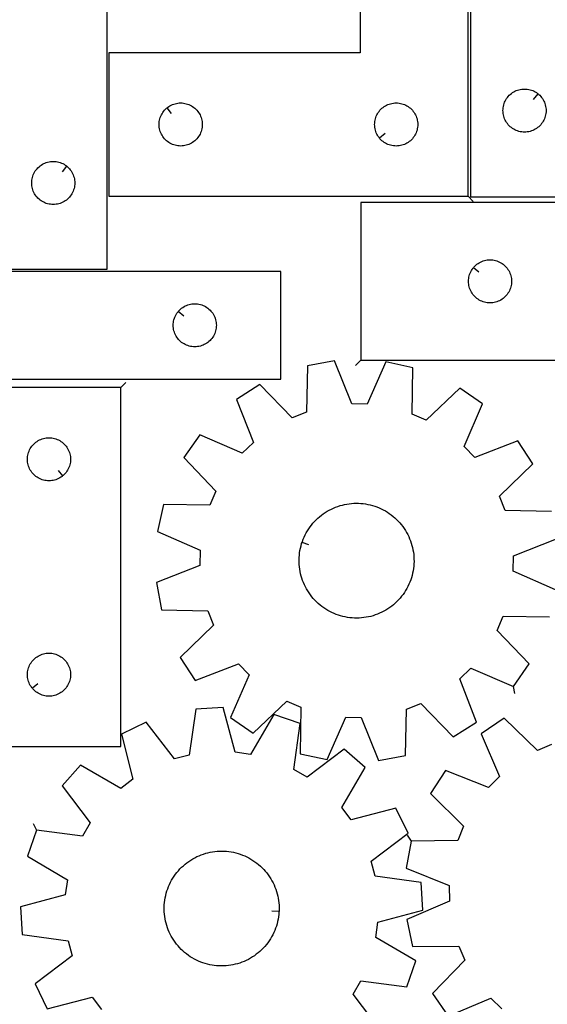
# Model space of a CAD drawing. Header units: millimetres. Extents: x 7 to 1243, y 7 to 1652.
# Tile 6 of 14: x 316 to 536, y 751 to 1162. Entities that reach past the tile are written whole.
import ezdxf

# ---------------------------------------------------------------- set-up
doc = ezdxf.new("R2010")
doc.units = ezdxf.units.MM
doc.layers.add('CUT', color=7, linetype='CONTINUOUS', true_color=0x000000)
doc.layers.add('LEADIN', color=1, linetype='CONTINUOUS', true_color=0xff0000)

msp = doc.modelspace()

# ---------------------------------------------------------------- linework, layer by layer
at = {"layer": 'CUT'}
for points in [[(503.276654, 1088.310542), (503.276654, 1268.310542), (458.276654, 1268.310542), (458.276654, 1148.310542), (353.276654, 1148.310542), (353.276654, 1088.310542)], [(504.369513, 1268.13172), (504.369513, 1088.13172), (549.369513, 1088.13172), (549.369513, 1208.13172), (654.369513, 1208.13172), (654.369513, 1268.13172)], [(307.54682, 1237.87879), (307.54682, 1057.87879), (352.54682, 1057.87879), (352.54682, 1177.87879), (457.54682, 1177.87879), (457.54682, 1237.87879)], [(245.164296, 1011.916338), (425.164296, 1011.916338), (425.164296, 1056.916338), (305.164296, 1056.916338), (305.164296, 1161.916338), (245.164296, 1161.916338)], [(532.575996, 1131.085089), (532.803626, 1130.898278), (533.233474, 1130.495681), (533.636072, 1130.065832), (534.009693, 1129.610573), (534.35274, 1129.131852), (534.663742, 1128.63172), (534.941368, 1128.112318), (535.184429, 1127.575871), (535.391885, 1127.024675), (535.562846, 1126.461091), (535.696581, 1125.887533), (535.792517, 1125.306456), (535.850244, 1124.720348), (535.869513, 1124.13172), (535.850244, 1123.543092), (535.792517, 1122.956984), (535.696581, 1122.375907), (535.562846, 1121.802348), (535.391885, 1121.238765), (535.184429, 1120.687569), (534.941368, 1120.151122), (534.663742, 1119.63172), (534.35274, 1119.131588), (534.009693, 1118.652867), (533.636072, 1118.197608), (533.233474, 1117.767759), (532.803626, 1117.365162), (532.348366, 1116.99154), (531.869645, 1116.648493), (531.369513, 1116.337491), (530.850112, 1116.059865), (530.313664, 1115.816804), (529.762469, 1115.609349), (529.198885, 1115.438387), (528.625326, 1115.304652), (528.044249, 1115.208716), (527.458142, 1115.15099), (526.869513, 1115.13172), (526.280885, 1115.15099), (525.694778, 1115.208716), (525.1137, 1115.304652), (524.540142, 1115.438387), (523.976558, 1115.609349), (523.425362, 1115.816804), (522.888915, 1116.059865), (522.369513, 1116.337491), (521.869381, 1116.648493), (521.39066, 1116.99154), (520.935401, 1117.365162), (520.505552, 1117.767759), (520.102955, 1118.197608), (519.729333, 1118.652867), (519.386287, 1119.131588), (519.075285, 1119.63172), (518.797659, 1120.151122), (518.554598, 1120.687569), (518.347142, 1121.238765), (518.176181, 1121.802348), (518.042446, 1122.375907), (517.94651, 1122.956984), (517.888783, 1123.543092), (517.869513, 1124.13172), (517.888783, 1124.720348), (517.94651, 1125.306456), (518.042446, 1125.887533), (518.176181, 1126.461091), (518.347142, 1127.024675), (518.554598, 1127.575871), (518.797659, 1128.112318), (519.075285, 1128.63172), (519.386287, 1129.131852), (519.729333, 1129.610573), (520.102955, 1130.065832), (520.505552, 1130.495681), (520.935401, 1130.898278), (521.39066, 1131.2719), (521.869381, 1131.614946), (522.369513, 1131.925948), (522.888915, 1132.203575), (523.425362, 1132.446636), (523.976558, 1132.654091), (524.540142, 1132.825052), (525.1137, 1132.958787), (525.694778, 1133.054724), (526.280885, 1133.11245), (526.869513, 1133.13172), (527.458142, 1133.11245), (528.044249, 1133.054724), (528.625326, 1132.958787), (529.198885, 1132.825052), (529.762469, 1132.654091), (530.313664, 1132.446636), (530.850112, 1132.203575), (531.369513, 1131.925948), (531.869645, 1131.614946), (532.348366, 1131.2719)], [(377.570171, 1125.263912), (377.797801, 1125.450722), (378.276522, 1125.793769), (378.776654, 1126.104771), (379.296056, 1126.382397), (379.832503, 1126.625458), (380.383699, 1126.832914), (380.947283, 1127.003875), (381.520841, 1127.13761), (382.101918, 1127.233546), (382.688026, 1127.291273), (383.276654, 1127.310542), (383.865282, 1127.291273), (384.45139, 1127.233546), (385.032467, 1127.13761), (385.606025, 1127.003875), (386.169609, 1126.832914), (386.720805, 1126.625458), (387.257252, 1126.382397), (387.776654, 1126.104771), (388.276786, 1125.793769), (388.755507, 1125.450722), (389.210766, 1125.077101), (389.640615, 1124.674503), (390.043212, 1124.244655), (390.416834, 1123.789395), (390.75988, 1123.310675), (391.070883, 1122.810542), (391.348509, 1122.291141), (391.59157, 1121.754693), (391.799025, 1121.203498), (391.969986, 1120.639914), (392.103721, 1120.066355), (392.199658, 1119.485278), (392.257384, 1118.899171), (392.276654, 1118.310542), (392.257384, 1117.721914), (392.199658, 1117.135807), (392.103721, 1116.55473), (391.969986, 1115.981171), (391.799025, 1115.417587), (391.59157, 1114.866392), (391.348509, 1114.329944), (391.070883, 1113.810542), (390.75988, 1113.31041), (390.416834, 1112.83169), (390.043212, 1112.37643), (389.640615, 1111.946581), (389.210766, 1111.543984), (388.755507, 1111.170362), (388.276786, 1110.827316), (387.776654, 1110.516314), (387.257252, 1110.238688), (386.720805, 1109.995627), (386.169609, 1109.788171), (385.606025, 1109.61721), (385.032467, 1109.483475), (384.45139, 1109.387539), (383.865282, 1109.329812), (383.276654, 1109.310542), (382.688026, 1109.329812), (382.101918, 1109.387539), (381.520841, 1109.483475), (380.947283, 1109.61721), (380.383699, 1109.788171), (379.832503, 1109.995627), (379.296056, 1110.238688), (378.776654, 1110.516314), (378.276522, 1110.827316), (377.797801, 1111.170362), (377.342542, 1111.543984), (376.912693, 1111.946581), (376.510096, 1112.37643), (376.136474, 1112.83169), (375.793427, 1113.31041), (375.482425, 1113.810542), (375.204799, 1114.329944), (374.961738, 1114.866392), (374.754283, 1115.417587), (374.583321, 1115.981171), (374.449586, 1116.55473), (374.35365, 1117.135807), (374.295924, 1117.721914), (374.276654, 1118.310542), (374.295924, 1118.899171), (374.35365, 1119.485278), (374.449586, 1120.066355), (374.583321, 1120.639914), (374.754283, 1121.203498), (374.961738, 1121.754693), (375.204799, 1122.291141), (375.482425, 1122.810542), (375.793427, 1123.310675), (376.136474, 1123.789395), (376.510096, 1124.244655), (376.912693, 1124.674503), (377.342542, 1125.077101)], [(466.323285, 1112.60406), (466.136474, 1112.83169), (465.793427, 1113.31041), (465.482425, 1113.810542), (465.204799, 1114.329944), (464.961738, 1114.866392), (464.754283, 1115.417587), (464.583321, 1115.981171), (464.449586, 1116.55473), (464.35365, 1117.135807), (464.295924, 1117.721914), (464.276654, 1118.310542), (464.295924, 1118.899171), (464.35365, 1119.485278), (464.449586, 1120.066355), (464.583321, 1120.639914), (464.754283, 1121.203498), (464.961738, 1121.754693), (465.204799, 1122.291141), (465.482425, 1122.810542), (465.793427, 1123.310675), (466.136474, 1123.789395), (466.510096, 1124.244655), (466.912693, 1124.674503), (467.342542, 1125.077101), (467.797801, 1125.450722), (468.276522, 1125.793769), (468.776654, 1126.104771), (469.296056, 1126.382397), (469.832503, 1126.625458), (470.383699, 1126.832914), (470.947283, 1127.003875), (471.520841, 1127.13761), (472.101918, 1127.233546), (472.688026, 1127.291273), (473.276654, 1127.310542), (473.865282, 1127.291273), (474.45139, 1127.233546), (475.032467, 1127.13761), (475.606025, 1127.003875), (476.169609, 1126.832914), (476.720805, 1126.625458), (477.257252, 1126.382397), (477.776654, 1126.104771), (478.276786, 1125.793769), (478.755507, 1125.450722), (479.210766, 1125.077101), (479.640615, 1124.674503), (480.043212, 1124.244655), (480.416834, 1123.789395), (480.75988, 1123.310675), (481.070883, 1122.810542), (481.348509, 1122.291141), (481.59157, 1121.754693), (481.799025, 1121.203498), (481.969986, 1120.639914), (482.103721, 1120.066355), (482.199658, 1119.485278), (482.257384, 1118.899171), (482.276654, 1118.310542), (482.257384, 1117.721914), (482.199658, 1117.135807), (482.103721, 1116.55473), (481.969986, 1115.981171), (481.799025, 1115.417587), (481.59157, 1114.866392), (481.348509, 1114.329944), (481.070883, 1113.810542), (480.75988, 1113.31041), (480.416834, 1112.83169), (480.043212, 1112.37643), (479.640615, 1111.946581), (479.210766, 1111.543984), (478.755507, 1111.170362), (478.276786, 1110.827316), (477.776654, 1110.516314), (477.257252, 1110.238688), (476.720805, 1109.995627), (476.169609, 1109.788171), (475.606025, 1109.61721), (475.032467, 1109.483475), (474.45139, 1109.387539), (473.865282, 1109.329812), (473.276654, 1109.310542), (472.688026, 1109.329812), (472.101918, 1109.387539), (471.520841, 1109.483475), (470.947283, 1109.61721), (470.383699, 1109.788171), (469.832503, 1109.995627), (469.296056, 1110.238688), (468.776654, 1110.516314), (468.276522, 1110.827316), (467.797801, 1111.170362), (467.342542, 1111.543984), (466.912693, 1111.946581), (466.510096, 1112.37643)], [(335.753303, 1100.832159), (335.980933, 1100.645348), (336.410782, 1100.242751), (336.813379, 1099.812902), (337.187001, 1099.357643), (337.530047, 1098.878922), (337.841049, 1098.37879), (338.118675, 1097.859388), (338.361736, 1097.322941), (338.569192, 1096.771745), (338.740153, 1096.208162), (338.873888, 1095.634603), (338.969824, 1095.053526), (339.027551, 1094.467418), (339.04682, 1093.87879), (339.027551, 1093.290162), (338.969824, 1092.704054), (338.873888, 1092.122977), (338.740153, 1091.549419), (338.569192, 1090.985835), (338.361736, 1090.434639), (338.118675, 1089.898192), (337.841049, 1089.37879), (337.530047, 1088.878658), (337.187001, 1088.399937), (336.813379, 1087.944678), (336.410782, 1087.514829), (335.980933, 1087.112232), (335.525673, 1086.73861), (335.046953, 1086.395564), (334.54682, 1086.084562), (334.027419, 1085.806935), (333.490971, 1085.563874), (332.939776, 1085.356419), (332.376192, 1085.185458), (331.802633, 1085.051723), (331.221556, 1084.955786), (330.635449, 1084.89806), (330.04682, 1084.87879), (329.458192, 1084.89806), (328.872085, 1084.955786), (328.291008, 1085.051723), (327.717449, 1085.185458), (327.153865, 1085.356419), (326.60267, 1085.563874), (326.066222, 1085.806935), (325.54682, 1086.084562), (325.046688, 1086.395564), (324.567968, 1086.73861), (324.112708, 1087.112232), (323.682859, 1087.514829), (323.280262, 1087.944678), (322.90664, 1088.399937), (322.563594, 1088.878658), (322.252592, 1089.37879), (321.974966, 1089.898192), (321.731905, 1090.434639), (321.524449, 1090.985835), (321.353488, 1091.549419), (321.219753, 1092.122977), (321.123817, 1092.704054), (321.06609, 1093.290162), (321.04682, 1093.87879), (321.06609, 1094.467418), (321.123817, 1095.053526), (321.219753, 1095.634603), (321.353488, 1096.208162), (321.524449, 1096.771745), (321.731905, 1097.322941), (321.974966, 1097.859388), (322.252592, 1098.37879), (322.563594, 1098.878922), (322.90664, 1099.357643), (323.280262, 1099.812902), (323.682859, 1100.242751), (324.112708, 1100.645348), (324.567968, 1101.01897), (325.046688, 1101.362017), (325.54682, 1101.673019), (326.066222, 1101.950645), (326.60267, 1102.193706), (327.153865, 1102.401161), (327.717449, 1102.572123), (328.291008, 1102.705858), (328.872085, 1102.801794), (329.458192, 1102.85952), (330.04682, 1102.87879), (330.635449, 1102.85952), (331.221556, 1102.801794), (331.802633, 1102.705858), (332.376192, 1102.572123), (332.939776, 1102.401161), (333.490971, 1102.193706), (334.027419, 1101.950645), (334.54682, 1101.673019), (335.046953, 1101.362017), (335.525673, 1101.01897)], [(458.469682, 1019.76071), (566.469682, 1019.76071), (566.469682, 1085.76071), (458.469682, 1085.76071)], [(505.516313, 1058.467193), (505.703124, 1058.694823), (506.105721, 1059.124671), (506.535569, 1059.527269), (506.990829, 1059.90089), (507.46955, 1060.243937), (507.969682, 1060.554939), (508.489084, 1060.832565), (509.025531, 1061.075626), (509.576727, 1061.283082), (510.14031, 1061.454043), (510.713869, 1061.587778), (511.294946, 1061.683714), (511.881054, 1061.741441), (512.469682, 1061.76071), (513.05831, 1061.741441), (513.644418, 1061.683714), (514.225495, 1061.587778), (514.799053, 1061.454043), (515.362637, 1061.283082), (515.913833, 1061.075626), (516.45028, 1060.832565), (516.969682, 1060.554939), (517.469814, 1060.243937), (517.948535, 1059.90089), (518.403794, 1059.527269), (518.833643, 1059.124671), (519.23624, 1058.694823), (519.609862, 1058.239563), (519.952908, 1057.760842), (520.26391, 1057.26071), (520.541536, 1056.741309), (520.784598, 1056.204861), (520.992053, 1055.653666), (521.163014, 1055.090082), (521.296749, 1054.516523), (521.392686, 1053.935446), (521.450412, 1053.349339), (521.469682, 1052.76071), (521.450412, 1052.172082), (521.392686, 1051.585975), (521.296749, 1051.004897), (521.163014, 1050.431339), (520.992053, 1049.867755), (520.784598, 1049.31656), (520.541536, 1048.780112), (520.26391, 1048.26071), (519.952908, 1047.760578), (519.609862, 1047.281858), (519.23624, 1046.826598), (518.833643, 1046.396749), (518.403794, 1045.994152), (517.948535, 1045.62053), (517.469814, 1045.277484), (516.969682, 1044.966482), (516.45028, 1044.688856), (515.913833, 1044.445795), (515.362637, 1044.238339), (514.799053, 1044.067378), (514.225495, 1043.933643), (513.644418, 1043.837707), (513.05831, 1043.77998), (512.469682, 1043.76071), (511.881054, 1043.77998), (511.294946, 1043.837707), (510.713869, 1043.933643), (510.14031, 1044.067378), (509.576727, 1044.238339), (509.025531, 1044.445795), (508.489084, 1044.688856), (507.969682, 1044.966482), (507.46955, 1045.277484), (506.990829, 1045.62053), (506.535569, 1045.994152), (506.105721, 1046.396749), (505.703124, 1046.826598), (505.329502, 1047.281858), (504.986455, 1047.760578), (504.675453, 1048.26071), (504.397827, 1048.780112), (504.154766, 1049.31656), (503.947311, 1049.867755), (503.776349, 1050.431339), (503.642614, 1051.004897), (503.546678, 1051.585975), (503.488952, 1052.172082), (503.469682, 1052.76071), (503.488952, 1053.349339), (503.546678, 1053.935446), (503.642614, 1054.516523), (503.776349, 1055.090082), (503.947311, 1055.653666), (504.154766, 1056.204861), (504.397827, 1056.741309), (504.675453, 1057.26071), (504.986455, 1057.760842), (505.329502, 1058.239563)], [(382.210927, 1040.122821), (382.397738, 1040.350451), (382.800335, 1040.7803), (383.230184, 1041.182897), (383.685444, 1041.556519), (384.164164, 1041.899565), (384.664296, 1042.210567), (385.183698, 1042.488193), (385.720146, 1042.731254), (386.271341, 1042.93871), (386.834925, 1043.109671), (387.408484, 1043.243406), (387.989561, 1043.339342), (388.575668, 1043.397069), (389.164296, 1043.416338), (389.752925, 1043.397069), (390.339032, 1043.339342), (390.920109, 1043.243406), (391.493668, 1043.109671), (392.057252, 1042.93871), (392.608447, 1042.731254), (393.144895, 1042.488193), (393.664296, 1042.210567), (394.164429, 1041.899565), (394.643149, 1041.556519), (395.098409, 1041.182897), (395.528258, 1040.7803), (395.930855, 1040.350451), (396.304477, 1039.895191), (396.647523, 1039.416471), (396.958525, 1038.916338), (397.236151, 1038.396937), (397.479212, 1037.860489), (397.686668, 1037.309294), (397.857629, 1036.74571), (397.991364, 1036.172151), (398.0873, 1035.591074), (398.145027, 1035.004967), (398.164296, 1034.416338), (398.145027, 1033.82771), (398.0873, 1033.241603), (397.991364, 1032.660526), (397.857629, 1032.086967), (397.686668, 1031.523383), (397.479212, 1030.972188), (397.236151, 1030.43574), (396.958525, 1029.916338), (396.647523, 1029.416206), (396.304477, 1028.937486), (395.930855, 1028.482226), (395.528258, 1028.052377), (395.098409, 1027.64978), (394.643149, 1027.276158), (394.164429, 1026.933112), (393.664296, 1026.62211), (393.144895, 1026.344484), (392.608447, 1026.101423), (392.057252, 1025.893967), (391.493668, 1025.723006), (390.920109, 1025.589271), (390.339032, 1025.493335), (389.752925, 1025.435608), (389.164296, 1025.416338), (388.575668, 1025.435608), (387.989561, 1025.493335), (387.408484, 1025.589271), (386.834925, 1025.723006), (386.271341, 1025.893967), (385.720146, 1026.101423), (385.183698, 1026.344484), (384.664296, 1026.62211), (384.164164, 1026.933112), (383.685444, 1027.276158), (383.230184, 1027.64978), (382.800335, 1028.052377), (382.397738, 1028.482226), (382.024116, 1028.937486), (381.68107, 1029.416206), (381.370068, 1029.916338), (381.092442, 1030.43574), (380.849381, 1030.972188), (380.641925, 1031.523383), (380.470964, 1032.086967), (380.337229, 1032.660526), (380.241293, 1033.241603), (380.183566, 1033.82771), (380.164296, 1034.416338), (380.183566, 1035.004967), (380.241293, 1035.591074), (380.337229, 1036.172151), (380.470964, 1036.74571), (380.641925, 1037.309294), (380.849381, 1037.860489), (381.092442, 1038.396937), (381.370068, 1038.916338), (381.68107, 1039.416471), (382.024116, 1039.895191)], [(358.275698, 1008.417532), (178.275698, 1008.417532), (178.275698, 963.417532), (298.275698, 963.417532), (298.275698, 858.417532), (358.275698, 858.417532)], [(333.98218, 971.464163), (333.754551, 971.277352), (333.27583, 970.934306), (332.775698, 970.623304), (332.256296, 970.345678), (331.719849, 970.102616), (331.168653, 969.895161), (330.605069, 969.7242), (330.031511, 969.590465), (329.450434, 969.494528), (328.864326, 969.436802), (328.275698, 969.417532), (327.68707, 969.436802), (327.100962, 969.494528), (326.519885, 969.590465), (325.946326, 969.7242), (325.382743, 969.895161), (324.831547, 970.102616), (324.2951, 970.345678), (323.775698, 970.623304), (323.275566, 970.934306), (322.796845, 971.277352), (322.341585, 971.650974), (321.911737, 972.053571), (321.50914, 972.48342), (321.135518, 972.938679), (320.792471, 973.4174), (320.481469, 973.917532), (320.203843, 974.436934), (319.960782, 974.973381), (319.753327, 975.524577), (319.582365, 976.088161), (319.44863, 976.661719), (319.352694, 977.242796), (319.294968, 977.828904), (319.275698, 978.417532), (319.294968, 979.00616), (319.352694, 979.592268), (319.44863, 980.173345), (319.582365, 980.746904), (319.753327, 981.310487), (319.960782, 981.861683), (320.203843, 982.39813), (320.481469, 982.917532), (320.792471, 983.417664), (321.135518, 983.896385), (321.50914, 984.351645), (321.911737, 984.781493), (322.341585, 985.18409), (322.796845, 985.557712), (323.275566, 985.900759), (323.775698, 986.211761), (324.2951, 986.489387), (324.831547, 986.732448), (325.382743, 986.939903), (325.946326, 987.110865), (326.519885, 987.2446), (327.100962, 987.340536), (327.68707, 987.398263), (328.275698, 987.417532), (328.864326, 987.398263), (329.450434, 987.340536), (330.031511, 987.2446), (330.605069, 987.110865), (331.168653, 986.939903), (331.719849, 986.732448), (332.256296, 986.489387), (332.775698, 986.211761), (333.27583, 985.900759), (333.754551, 985.557712), (334.20981, 985.18409), (334.639659, 984.781493), (335.042256, 984.351645), (335.415878, 983.896385), (335.758924, 983.417664), (336.069926, 982.917532), (336.347553, 982.39813), (336.590614, 981.861683), (336.798069, 981.310487), (336.96903, 980.746904), (337.102765, 980.173345), (337.198702, 979.592268), (337.256428, 979.00616), (337.275698, 978.417532), (337.256428, 977.828904), (337.198702, 977.242796), (337.102765, 976.661719), (336.96903, 976.088161), (336.798069, 975.524577), (336.590614, 974.973381), (336.347553, 974.436934), (336.069926, 973.917532), (335.758924, 973.4174), (335.415878, 972.938679), (335.042256, 972.48342), (334.639659, 972.053571), (334.20981, 971.650974)], [(433.954349, 943.620707), (434.108991, 944.085206), (434.455911, 945.000816), (434.839889, 945.901514), (435.260285, 946.7858), (435.716401, 947.652203), (436.207476, 948.49928), (436.732693, 949.325623), (437.291179, 950.129855), (437.882004, 950.910637), (438.504183, 951.666671), (439.156683, 952.396698), (439.838416, 953.099503), (440.548249, 953.773916), (441.284999, 954.418815), (442.04744, 955.033126), (442.834304, 955.615827), (443.644281, 956.165948), (444.476022, 956.682574), (445.328143, 957.164843), (446.199227, 957.611955), (447.087822, 958.023165), (447.992451, 958.397787), (448.911607, 958.735199), (449.843761, 959.03484), (450.787361, 959.29621), (451.740837, 959.518874), (452.702601, 959.702462), (453.671053, 959.846668), (454.644581, 959.951253), (455.621565, 960.016041), (456.600379, 960.040926), (457.579393, 960.025866), (458.556978, 959.970885), (459.531507, 959.876077), (460.501357, 959.741597), (461.464916, 959.56767), (462.420578, 959.354586), (463.366753, 959.102699), (464.301868, 958.812429), (465.224364, 958.484258), (466.132706, 958.118733), (467.025384, 957.716463), (467.900911, 957.278115), (468.757829, 956.804422), (469.594713, 956.29617), (470.41017, 955.754205), (471.202842, 955.17943), (471.971411, 954.572802), (472.714596, 953.93533), (473.431161, 953.268074), (474.119913, 952.572147), (474.779706, 951.848705), (475.409442, 951.098953), (476.008073, 950.324139), (476.574602, 949.525553), (477.108086, 948.704523), (477.607638, 947.862417), (478.072425, 947.000635), (478.501675, 946.120612), (478.894673, 945.223814), (479.250764, 944.311731), (479.569357, 943.385884), (479.849921, 942.447812), (480.091988, 941.499076), (480.295156, 940.541257), (480.459088, 939.575948), (480.583509, 938.604756), (480.668213, 937.629297), (480.713059, 936.651194), (480.717972, 935.672077), (480.682945, 934.693574), (480.608034, 933.717314), (480.493366, 932.744922), (480.339131, 931.778016), (480.145585, 930.818206), (479.913052, 929.867089), (479.641917, 928.926249), (479.332632, 927.99725), (478.985712, 927.08164), (478.601734, 926.180943), (478.181337, 925.296657), (477.725222, 924.430254), (477.234147, 923.583176), (476.708929, 922.756834), (476.150444, 921.952602), (475.559619, 921.171819), (474.937439, 920.415785), (474.28494, 919.685758), (473.603206, 918.982953), (472.893374, 918.30854), (472.156624, 917.663642), (471.394182, 917.04933), (470.607318, 916.466629), (469.797342, 915.916508), (468.965601, 915.399883), (468.113479, 914.917613), (467.242396, 914.470501), (466.3538, 914.059292), (465.449172, 913.684669), (464.530016, 913.347257), (463.597862, 913.047617), (462.654262, 912.786247), (461.700786, 912.563582), (460.739022, 912.379994), (459.77057, 912.235788), (458.797041, 912.131204), (457.820057, 912.066415), (456.841244, 912.04153), (455.86223, 912.056591), (454.884645, 912.111571), (453.910116, 912.20638), (452.940265, 912.34086), (451.976707, 912.514786), (451.021045, 912.72787), (450.074869, 912.979757), (449.139755, 913.270027), (448.217259, 913.598198), (447.308916, 913.963723), (446.416239, 914.365994), (445.540712, 914.804341), (444.683794, 915.278035), (443.846909, 915.786287), (443.031453, 916.328251), (442.238781, 916.903026), (441.470212, 917.509655), (440.727027, 918.147127), (440.010462, 918.814382), (439.32171, 919.51031), (438.661916, 920.233752), (438.032181, 920.983504), (437.43355, 921.758317), (436.867021, 922.556904), (436.333537, 923.377933), (435.833985, 924.22004), (435.369198, 925.081822), (434.939948, 925.961844), (434.54695, 926.858643), (434.190858, 927.770725), (433.872266, 928.696573), (433.591702, 929.634645), (433.349635, 930.58338), (433.146466, 931.541199), (432.982535, 932.506508), (432.858114, 933.477701), (432.77341, 934.45316), (432.728564, 935.431262), (432.723651, 936.41038), (432.758678, 937.388883), (432.833588, 938.365143), (432.948257, 939.337535), (433.102492, 940.30444), (433.296037, 941.26425), (433.528571, 942.215367), (433.799706, 943.156208)], [(321.322329, 882.71105), (321.135518, 882.938679), (320.792471, 883.4174), (320.481469, 883.917532), (320.203843, 884.436934), (319.960782, 884.973381), (319.753327, 885.524577), (319.582365, 886.088161), (319.44863, 886.661719), (319.352694, 887.242796), (319.294968, 887.828904), (319.275698, 888.417532), (319.294968, 889.00616), (319.352694, 889.592268), (319.44863, 890.173345), (319.582365, 890.746904), (319.753327, 891.310487), (319.960782, 891.861683), (320.203843, 892.39813), (320.481469, 892.917532), (320.792471, 893.417664), (321.135518, 893.896385), (321.50914, 894.351645), (321.911737, 894.781493), (322.341585, 895.18409), (322.796845, 895.557712), (323.275566, 895.900759), (323.775698, 896.211761), (324.2951, 896.489387), (324.831547, 896.732448), (325.382743, 896.939903), (325.946326, 897.110865), (326.519885, 897.2446), (327.100962, 897.340536), (327.68707, 897.398263), (328.275698, 897.417532), (328.864326, 897.398263), (329.450434, 897.340536), (330.031511, 897.2446), (330.605069, 897.110865), (331.168653, 896.939903), (331.719849, 896.732448), (332.256296, 896.489387), (332.775698, 896.211761), (333.27583, 895.900759), (333.754551, 895.557712), (334.20981, 895.18409), (334.639659, 894.781493), (335.042256, 894.351645), (335.415878, 893.896385), (335.758924, 893.417664), (336.069926, 892.917532), (336.347553, 892.39813), (336.590614, 891.861683), (336.798069, 891.310487), (336.96903, 890.746904), (337.102765, 890.173345), (337.198702, 889.592268), (337.256428, 889.00616), (337.275698, 888.417532), (337.256428, 887.828904), (337.198702, 887.242796), (337.102765, 886.661719), (336.96903, 886.088161), (336.798069, 885.524577), (336.590614, 884.973381), (336.347553, 884.436934), (336.069926, 883.917532), (335.758924, 883.4174), (335.415878, 882.938679), (335.042256, 882.48342), (334.639659, 882.053571), (334.20981, 881.650974), (333.754551, 881.277352), (333.27583, 880.934306), (332.775698, 880.623304), (332.256296, 880.345678), (331.719849, 880.102616), (331.168653, 879.895161), (330.605069, 879.7242), (330.031511, 879.590465), (329.450434, 879.494528), (328.864326, 879.436802), (328.275698, 879.417532), (327.68707, 879.436802), (327.100962, 879.494528), (326.519885, 879.590465), (325.946326, 879.7242), (325.382743, 879.895161), (324.831547, 880.102616), (324.2951, 880.345678), (323.775698, 880.623304), (323.275566, 880.934306), (322.796845, 881.277352), (322.341585, 881.650974), (321.911737, 882.053571), (321.50914, 882.48342)], [(424.344883, 789.600628), (424.322426, 789.111579), (424.237655, 788.136126), (424.113167, 787.164942), (423.94917, 786.199644), (423.745936, 785.241839), (423.503803, 784.29312), (423.223175, 783.355067), (422.904519, 782.429242), (422.548365, 781.517184), (422.155305, 780.620412), (421.725995, 779.740419), (421.261148, 778.878669), (420.761539, 778.036597), (420.227998, 777.215604), (419.661414, 776.417056), (419.062731, 775.642284), (418.432943, 774.892575), (417.7731, 774.169179), (417.0843, 773.473298), (416.367689, 772.806092), (415.62446, 772.168671), (414.85585, 771.562095), (414.063139, 770.987375), (413.247645, 770.445467), (412.410726, 769.937272), (411.553775, 769.463637), (410.678218, 769.02535), (409.785513, 768.623141), (408.877145, 768.257678), (407.954626, 767.929571), (407.019492, 767.639364), (406.073299, 767.387543), (405.117622, 767.174524), (404.154052, 767.000664), (403.184192, 766.866251), (402.209657, 766.771509), (401.232068, 766.716596), (400.253053, 766.701602), (399.274241, 766.726555), (398.297262, 766.79141), (397.323741, 766.896061), (396.355299, 767.040334), (395.393547, 767.223988), (394.440086, 767.446718), (393.496504, 767.708153), (392.564371, 768.007857), (391.645238, 768.345333), (390.740635, 768.720017), (389.852068, 769.131288), (388.981015, 769.578459), (388.128927, 770.060788), (387.297221, 770.57747), (386.487283, 771.127647), (385.700459, 771.710402), (384.938059, 772.324765), (384.201354, 772.969715), (383.491568, 773.644177), (382.809882, 774.347028), (382.157433, 775.0771), (381.535305, 775.833177), (380.944534, 776.614), (380.386104, 777.41827), (379.860943, 778.244649), (379.369926, 779.09176), (378.91387, 779.958194), (378.493534, 780.842509), (378.109618, 781.743233), (377.762761, 782.658867), (377.45354, 783.587887), (377.18247, 784.528746), (376.950001, 785.479879), (376.756522, 786.439702), (376.602353, 787.406618), (376.487751, 788.379018), (376.412908, 789.355283), (376.377948, 790.333789), (376.382928, 791.312906), (376.427842, 792.291005), (376.512613, 793.266458), (376.637101, 794.237642), (376.801098, 795.20294), (377.004332, 796.160745), (377.246465, 797.109464), (377.527093, 798.047517), (377.845749, 798.973342), (378.201903, 799.8854), (378.594963, 800.782172), (379.024273, 801.662165), (379.48912, 802.523915), (379.988729, 803.365987), (380.52227, 804.18698), (381.088853, 804.985527), (381.687537, 805.7603), (382.317325, 806.510009), (382.977168, 807.233405), (383.665968, 807.929286), (384.382579, 808.596492), (385.125808, 809.233913), (385.894417, 809.840489), (386.687129, 810.415209), (387.502623, 810.957117), (388.339542, 811.465312), (389.196493, 811.938947), (390.07205, 812.377234), (390.964755, 812.779443), (391.873123, 813.144906), (392.795642, 813.473013), (393.730776, 813.76322), (394.676969, 814.015041), (395.632645, 814.22806), (396.596216, 814.40192), (397.566076, 814.536333), (398.540611, 814.631075), (399.5182, 814.685988), (400.497215, 814.700981), (401.476027, 814.676029), (402.453006, 814.611174), (403.426527, 814.506522), (404.394969, 814.36225), (405.356721, 814.178596), (406.310181, 813.955866), (407.253763, 813.694431), (408.185897, 813.394727), (409.10503, 813.057251), (410.009633, 812.682567), (410.8982, 812.271296), (411.769253, 811.824125), (412.621341, 811.341796), (413.453047, 810.825114), (414.262985, 810.274937), (415.049809, 809.692182), (415.812208, 809.077819), (416.548914, 808.432869), (417.2587, 807.758407), (417.940385, 807.055556), (418.592835, 806.325484), (419.214963, 805.569407), (419.805734, 804.788584), (420.364164, 803.984314), (420.889325, 803.157935), (421.380342, 802.310824), (421.836398, 801.44439), (422.256734, 800.560075), (422.64065, 799.659351), (422.987507, 798.743717), (423.296728, 797.814697), (423.567798, 796.873838), (423.800267, 795.922705), (423.993746, 794.962882), (424.147915, 793.995966), (424.262516, 793.023566), (424.33736, 792.047301), (424.37232, 791.068795), (424.36734, 790.089678)]]:
    msp.add_lwpolyline(points, close=True, dxfattribs=at)
for points in [[(538.181642, 956.538376), (518.810002, 956.964966), (516.460141, 962.950017), (530.36688, 976.442423), (524.136887, 986.151834), (506.076576, 979.132746), (501.615207, 983.762959), (509.300039, 1001.550196), (499.828645, 1008.136406), (485.829182, 994.740233), (479.935509, 997.3107), (480.228487, 1016.684822), (468.957627, 1019.145141), (461.150303, 1001.411329), (454.721584, 1001.53072), (447.578105, 1019.542192), (436.223664, 1017.502059), (435.797074, 998.130419), (429.812022, 995.780558), (416.319617, 1009.687297), (406.610206, 1003.457304), (413.629294, 985.396993), (408.99908, 980.935624), (391.211844, 988.620456), (384.625634, 979.149062), (398.021807, 965.149599), (395.451339, 959.255926), (376.077218, 959.548904), (373.616898, 948.278044), (391.350711, 940.47072), (391.23132, 934.042), (373.219848, 926.898522), (375.259981, 915.544081), (394.631621, 915.117491), (396.981482, 909.132439), (383.074743, 895.640033), (389.304736, 885.930623), (407.365047, 892.949711), (411.826415, 888.319497), (404.141584, 870.532261), (413.612978, 863.946051), (427.61244, 877.342224), (433.506114, 874.771756), (433.213136, 855.397635), (444.483996, 852.937315), (452.29132, 870.671128), (458.720039, 870.551737), (465.863518, 852.540265), (477.217959, 854.580398), (477.644549, 873.952038), (483.6296, 876.301899), (497.122006, 862.395159), (506.831417, 868.625153), (499.812329, 886.685464), (504.442542, 891.146832), (522.229779, 883.462001), (528.815989, 892.933394), (515.419816, 906.932857), (517.990284, 912.826531), (537.364405, 912.533552)], [(539.824724, 923.804413), (522.090912, 931.611737), (522.210303, 938.040456), (540.221775, 945.183935)], [(466.934823, 739.458656), (455.267602, 754.928574), (458.509619, 760.481232), (477.716563, 757.924725), (481.477976, 768.830559), (464.778788, 778.658048), (465.649111, 785.028701), (484.372346, 790.016976), (483.673957, 801.532084), (464.485102, 804.220997), (462.851232, 810.439771), (478.240316, 822.213408), (473.188447, 832.584719), (454.431254, 827.725693), (450.541933, 832.845837), (460.254017, 849.612406), (451.61777, 857.260981), (436.147852, 845.59376), (430.595194, 848.835777), (433.151701, 868.042721), (422.245866, 871.804134), (412.418378, 855.104946), (406.047725, 855.975269), (401.05945, 874.698504), (389.544342, 874.000115), (386.855429, 854.81126), (380.636655, 853.17739), (368.863018, 868.566474), (358.491707, 863.514605), (363.350733, 844.757412), (358.230589, 840.868091), (341.46402, 850.580175), (333.815445, 841.943928), (345.482666, 826.47401), (342.240649, 820.921352), (323.033705, 823.477859), (319.272291, 812.572024), (335.97148, 802.744536), (335.101157, 796.373883), (316.377921, 791.385608), (317.076311, 779.8705), (336.265166, 777.181587), (337.899036, 770.962813), (322.509952, 759.189176), (327.561821, 748.817865), (346.319014, 753.676891), (350.208335, 748.556747)], [(538.137321, 859.222489), (532.224846, 856.695568), (518.324586, 870.194649), (508.804864, 863.678487), (516.358273, 845.835045), (511.862869, 841.237868), (493.854828, 848.389993), (487.553379, 838.726805), (501.360209, 825.132178), (498.96626, 819.164624), (479.592001, 818.880948), (477.468163, 807.541865), (495.426449, 800.265713), (495.498413, 793.836287), (477.707489, 786.159996), (480.084598, 774.871293), (499.460353, 775.021343), (501.987274, 769.108868), (488.488193, 755.208608), (495.004355, 745.688886), (512.847797, 753.242295), (517.444974, 748.746891)]]:
    msp.add_lwpolyline(points, dxfattribs=at)
at = {"layer": 'LEADIN'}
for p, q in [((530.672816, 1128.766058), (532.575996, 1131.085089)), ((379.473351, 1122.94488), (377.570171, 1125.263912)), ((468.642316, 1114.50724), (466.323285, 1112.60406)), ((333.850123, 1098.513128), (335.753303, 1100.832159)), ((505.397974, 1086.189222), (503.276654, 1088.310542)), ((507.835344, 1056.564013), (505.516313, 1058.467193)), ((384.529959, 1038.219641), (382.210927, 1040.122821)), ((456.348361, 1017.63939), (458.469682, 1019.76071)), ((360.397018, 1010.538853), (358.275698, 1008.417532)), ((332.079001, 973.783194), (333.98218, 971.464163)), ((436.800749, 942.673075), (433.954349, 943.620707)), ((323.64136, 884.614229), (321.322329, 882.71105)), ((522.760314, 880.509284), (522.229779, 883.462001)), ((321.719969, 826.174913), (323.033705, 823.477859)), ((477.897476, 821.356546), (479.592001, 818.880948)), ((421.348041, 789.73824), (424.344883, 789.600628))]:
    msp.add_line(p, q, dxfattribs=at)

doc.saveas('drawing.dxf')
